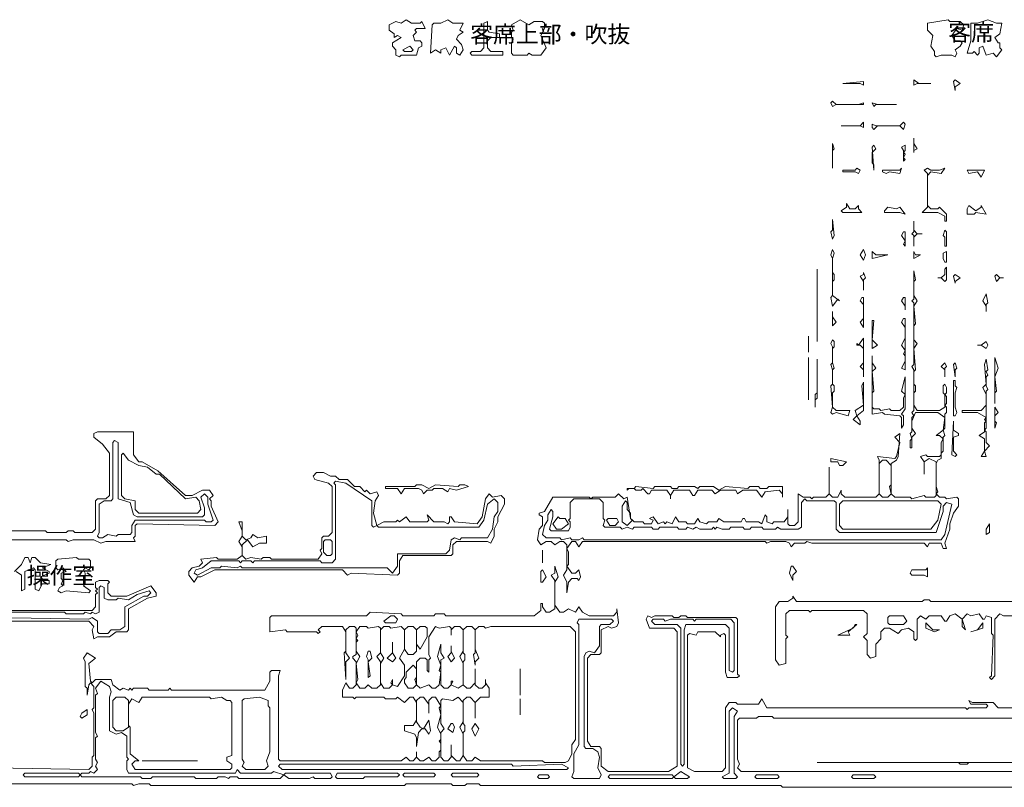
# Model space of a CAD drawing. Header units: millimetres. Extents: x -917 to 56469, y -4147 to 35647.
# Tile 2 of 5: x 19751 to 43235, y -351 to 17943. Entities that reach past the tile are written whole.
import ezdxf

# ---------------------------------------------------------------- set-up
doc = ezdxf.new("R2010")
doc.units = ezdxf.units.MM
doc.layers.add('EDITABLE_ROOM_LABELS', color=7, linetype='Continuous', lineweight=18, true_color=0x50555f)
doc.layers.add('RASTER_CONTOURS', color=7, linetype='Continuous', lineweight=18, true_color=0x50555f)
doc.styles.add('JAPANESE', font='msgothic.ttc')

msp = doc.modelspace()

# ---------------------------------------------------------------- linework, layer by layer
at = {"layer": 'RASTER_CONTOURS'}
for points in [[(29342, 17901), (29301, 17859), (29095, 17859), (28972, 17943), (28848, 17859), (28725, 17901), (28560, 17817), (28560, 17690), (28684, 17606), (28684, 17522), (28766, 17564), (28848, 17522), (28643, 17395), (28643, 17311), (28725, 17227), (28725, 17100), (28807, 17058), (28848, 17100), (29219, 17100), (29260, 17269), (29342, 17311), (29342, 17395), (29301, 17437), (29178, 17437), (29137, 17564), (29219, 17648), (29178, 17690), (29219, 17732), (29425, 17732)], [(30330, 17859), (30083, 17859), (29960, 17943), (29795, 17859), (29631, 17859), (29589, 17817), (29548, 17142), (29672, 17227), (29795, 17142), (29795, 17227), (29919, 17269), (30001, 17100), (30125, 17311), (30166, 17269), (30166, 17142), (30248, 17100), (30330, 17227), (30289, 17353), (30166, 17479), (30207, 17564), (30330, 17648), (30248, 17690)], [(30824, 17859), (30824, 17269), (30742, 17184), (30536, 17184), (30495, 17142), (30536, 17100), (31277, 17100), (31277, 17184), (30989, 17184), (30907, 17269), (30907, 17437), (30989, 17522), (31195, 17522), (31195, 17606), (30948, 17648), (30907, 17690), (30907, 17901)], [(31483, 17817), (31524, 17690), (31483, 17648), (31483, 17522), (31524, 17479), (31483, 17395), (31483, 17142), (31524, 17100), (31853, 17100), (31895, 17142), (31977, 17100), (32183, 17100), (32306, 17269), (32183, 17564), (32265, 17732), (32265, 17859), (32224, 17901), (32018, 17901), (31895, 17817), (31689, 17943)], [(41403, 17859), (41403, 17690), (41527, 17564), (41486, 17311), (41568, 17184), (41568, 17100), (41609, 17058), (41733, 17100), (41980, 17100), (42062, 17058), (42103, 17142), (42062, 17227), (42186, 17311), (42227, 17395), (42186, 17437), (42062, 17437), (41980, 17564), (42103, 17732), (42227, 17690), (42268, 17817), (42186, 17901), (41939, 17901), (41897, 17943)], [(42433, 17859), (42433, 17437), (42350, 17142), (42474, 17142), (42515, 17184), (42597, 17100), (42638, 17142), (42638, 17269), (42721, 17311), (42803, 17100), (42968, 17142), (43050, 17058), (43173, 17227), (43132, 17269), (43132, 17395), (43091, 17395), (43009, 17522), (43132, 17606), (43173, 17859), (43050, 17859), (42844, 17943), (42597, 17859)], [(28890, 17227), (29054, 17311), (29137, 17227), (29095, 17184), (28931, 17184)], [(39386, 16426), (39798, 16426), (39880, 16383), (39880, 16468)], [(41074, 16510), (41074, 16383), (41156, 16426), (41486, 16426), (41198, 16426)], [(42062, 16510), (42021, 16468), (42062, 16257), (42062, 16341), (42186, 16426)], [(39098, 15962), (39139, 15878), (39222, 15920), (39880, 15920), (39880, 15962), (39757, 15920), (39222, 15920), (39139, 16004)], [(40086, 15962), (40127, 15878), (40169, 15920), (40662, 15920), (40210, 15920)], [(39880, 15498), (39798, 15414), (39345, 15414), (39798, 15414), (39880, 15372)], [(40868, 15456), (40827, 15498), (40745, 15414), (40169, 15414), (40086, 15456), (40086, 15372), (40127, 15330), (40210, 15414), (40745, 15414), (40827, 15330)], [(41074, 15119), (41074, 14782), (41074, 14824), (41156, 14866), (41074, 14992)], [(39139, 14992), (39139, 14402), (39139, 14824), (39181, 14866)], [(40127, 14950), (40086, 14908), (40127, 14360), (40127, 14487), (40086, 14529), (40086, 14782), (40169, 14866)], [(40868, 14950), (40786, 14908), (40827, 14824), (40827, 14571), (40868, 14613), (40827, 14655), (40868, 14740), (40827, 14782), (40868, 14824)], [(39798, 14360), (39716, 14402), (39675, 14360), (39386, 14360), (39386, 14318), (39675, 14318), (39757, 14276)], [(40786, 14402), (40745, 14360), (40333, 14360), (40333, 14318), (40415, 14276), (40498, 14318), (40745, 14276)], [(41403, 14402), (41321, 14360), (41403, 14276), (41403, 13475), (41280, 13348), (41650, 13348), (41815, 13264), (41815, 13138), (41856, 13138), (41856, 13306), (41692, 13475), (41650, 13433), (41486, 13433), (41403, 13517), (41403, 14234), (41486, 14318), (41733, 14276), (41815, 14402), (41692, 14360), (41486, 14360)], [(42350, 14360), (42391, 14276), (42597, 14318), (42680, 14192), (42762, 14360)], [(39345, 13391), (39386, 13348), (39839, 13348), (39757, 13433), (39757, 13517), (39675, 13433), (39551, 13433), (39469, 13559), (39469, 13475)], [(40374, 13391), (40374, 13348), (40745, 13348), (40868, 13306), (40745, 13475), (40662, 13433), (40457, 13475)], [(42350, 13433), (42350, 13306), (42515, 13306), (42556, 13348), (42803, 13306), (42680, 13517), (42680, 13475), (42556, 13391), (42391, 13517)], [(39139, 13180), (39139, 12927), (39098, 12885), (39139, 12716), (39181, 12801)], [(41074, 13138), (41074, 12885), (41033, 12843), (41074, 12801), (41074, 12548), (41074, 12758), (41156, 12843), (41280, 12843), (41156, 12843), (41074, 12927)], [(41815, 12927), (41774, 12801), (41815, 12758), (41815, 12548), (41856, 12548), (41856, 12885)], [(40827, 12885), (40786, 12801), (40868, 12674), (40827, 12590), (40868, 12548), (40868, 12885)], [(39139, 12463), (39098, 12337), (39139, 12253), (39139, 11367), (39098, 11325), (39139, 11114), (39263, 11283), (39304, 11241), (39139, 11367), (39139, 11705), (39181, 11747), (39181, 11873), (39139, 11915), (39139, 12253), (39181, 12379)], [(39880, 12463), (39798, 12337), (39880, 12210), (39922, 12337)], [(40086, 12421), (40086, 12253), (40457, 12337), (40169, 12337)], [(41074, 12421), (41074, 12253), (41239, 12337), (41115, 12337)], [(41774, 12379), (41774, 12253), (41815, 12168), (41856, 12168), (41856, 12421)], [(38769, 12000), (38769, 10271)], [(41856, 12042), (41815, 12000), (41815, 11873), (41733, 11789), (41650, 11789), (41733, 11789), (41815, 11705), (41856, 11747)], [(41074, 11957), (41074, 11283), (41033, 11241), (41074, 11199), (41074, 9723), (41033, 9681), (41074, 9597), (41074, 8627), (41033, 8585), (41074, 8501), (41033, 8459), (41033, 8122), (40992, 8079), (41033, 7953), (40992, 7911), (40992, 7742), (41033, 7742), (41033, 7995), (41115, 8079), (41033, 8206), (41033, 8374), (41115, 8585), (41650, 8585), (41815, 8459), (41774, 8164), (41609, 8037), (41692, 8037), (41774, 7953), (41733, 7869), (41733, 7574), (41692, 7531), (41403, 7531), (41362, 7574), (41239, 7531), (41321, 7405), (41321, 7110), (41321, 7405), (41445, 7489), (41609, 7405), (41609, 6604), (41568, 6562), (41362, 6562), (41321, 6604), (41033, 6520), (40992, 6562), (40621, 6562), (40539, 6646), (40539, 7363), (40662, 7447), (40704, 7531), (40745, 8079), (40621, 7995), (40745, 7869), (40662, 7531), (40621, 7489), (40210, 7531), (40251, 7447), (40251, 6646), (40169, 6562), (39428, 6562), (39345, 6646), (39345, 6731), (39263, 6562), (39139, 6562), (39057, 6646), (39057, 7279), (39057, 6646), (38975, 6562), (38687, 6562), (38645, 6520), (38604, 6562), (38440, 6562), (38316, 6646), (38316, 5972), (38234, 5888), (38110, 5888), (38069, 5930), (38069, 6267), (38069, 6098), (37987, 5972), (37740, 5972), (37699, 5930), (37575, 5972), (37575, 6098), (37534, 6140), (37452, 5930), (37369, 5972), (37081, 5972), (37040, 6056), (36999, 6056), (36958, 5972), (36546, 5972), (36423, 6056), (36381, 5972), (36176, 5972), (36134, 5930), (35970, 5972), (35929, 6056), (35846, 5930), (35682, 5930), (35640, 5972), (35476, 5972), (35393, 6098), (35311, 5930), (35188, 5972), (35147, 5930), (35105, 5972), (34982, 5930), (34858, 6098), (34776, 6056), (34858, 6014), (34817, 5930), (34653, 5930), (34611, 5972), (34406, 5972), (34323, 6056), (34241, 6562), (34159, 6520), (34035, 6646), (33953, 6562), (33418, 6562), (33376, 6520), (33335, 6562), (32471, 6562), (32265, 6225), (32142, 6183), (32142, 6140), (32224, 6098), (32224, 5888), (32142, 5803), (32100, 5550), (32183, 5424), (32306, 5508), (32430, 5508), (32512, 5424), (32636, 5508), (32718, 5508), (32800, 5424), (32800, 4834), (32718, 4707), (32800, 4539), (32800, 4286), (32841, 4539), (32924, 4623), (33047, 4623), (33088, 4581), (33129, 4665), (33088, 4834), (33006, 4749), (32924, 4749), (32800, 4918), (32841, 4960), (32841, 5255), (32800, 5340), (32924, 5508), (33006, 5508), (33088, 5382), (33171, 5508), (37534, 5508), (37575, 5466), (37658, 5508), (38028, 5508), (38110, 5466), (38151, 5382), (38234, 5466), (38481, 5466), (38522, 5508), (38645, 5466), (41321, 5466), (41403, 5382), (41445, 5466), (41733, 5466), (41774, 5340), (41856, 5340), (41815, 5466), (41939, 5803), (41939, 5930), (42021, 6183), (42144, 6351), (42144, 6520), (42103, 6562), (41856, 6520), (41815, 6562), (41692, 6562), (41609, 6646), (41650, 6688), (41609, 6815), (41609, 7363), (41650, 7447), (41733, 7489), (41733, 7616), (41774, 7658), (41774, 7995), (41815, 8037), (41774, 8164), (41815, 8206), (41815, 8543), (41856, 8585), (41856, 8712), (41815, 8754), (41856, 8796), (41856, 8965), (41815, 9007), (41856, 9049), (41856, 9175), (41815, 9260), (41774, 9218), (41774, 9049), (41815, 9007), (41815, 8712), (41692, 8627), (41156, 8627), (41074, 8754), (41074, 9049), (41115, 9091), (41115, 9218), (41074, 9260), (41074, 9555), (41115, 9597), (41074, 10103), (41156, 10229), (41074, 10314), (41074, 10651), (41115, 10693), (41074, 11114), (41156, 11241), (41074, 11367), (41074, 11705), (41115, 11747)], [(39880, 11915), (39880, 11873), (39798, 11831), (39880, 11705), (39880, 11494), (39880, 11747), (39922, 11789)], [(42062, 11873), (42021, 11831), (42062, 11662), (42062, 11705), (42186, 11789)], [(43009, 11831), (43050, 11705), (43132, 11789), (43215, 11789), (43132, 11789), (43050, 11873)], [(39839, 11325), (39798, 11241), (39880, 11157), (39880, 10819), (39798, 10735), (39880, 10609), (39880, 11325)], [(40827, 11325), (40786, 11241), (40868, 11114), (40868, 11030), (40868, 11325)], [(42803, 11409), (42721, 11241), (42803, 11114), (42803, 10988), (42803, 11157), (42844, 11199)], [(39139, 10988), (39139, 10651), (39222, 10735), (39139, 10861)], [(40827, 10819), (40786, 10735), (40868, 10609), (40868, 10356), (40786, 10187), (40868, 10061), (40827, 9976), (40868, 9934), (40868, 9808), (40786, 9639), (40868, 9597), (40868, 10819)], [(40127, 10777), (40086, 10777), (40086, 10103), (40210, 10187), (40086, 10314)], [(38563, 10398), (38563, 10018)], [(39880, 10356), (39757, 10187), (39716, 10229), (39716, 10187), (39798, 10187), (39880, 10103), (39880, 9766), (39798, 9681), (39880, 9597), (39880, 9428)], [(39139, 10314), (39098, 10229), (39139, 10145), (39139, 9766), (39098, 9723), (39139, 9597), (39139, 9260), (39098, 9218), (39139, 8712), (39098, 8585), (39139, 8543), (39222, 8585), (39510, 8501), (39551, 8627), (39222, 8627), (39139, 8712), (39139, 9049), (39181, 9091), (39181, 9218), (39139, 9260), (39139, 9597), (39181, 9639), (39139, 9766), (39139, 10103), (39181, 10145), (39181, 10271)], [(42844, 10187), (42803, 10271), (42680, 10187), (42597, 10187), (42680, 10187), (42803, 10103)], [(38563, 9892), (38563, 8880)], [(40086, 9934), (40086, 8543), (40333, 8585), (40374, 8543), (40745, 8501), (40786, 8459), (40786, 8206), (40827, 8290), (40827, 8501), (40786, 8543), (40868, 8670), (40868, 9428), (40786, 9091), (40868, 9007), (40827, 8922), (40827, 8712), (40745, 8627), (40539, 8627), (40498, 8670), (40292, 8627), (40251, 8670), (40127, 8670), (40086, 8712), (40086, 9049), (40127, 9091), (40086, 9555), (40169, 9639), (40086, 9766)], [(43009, 9892), (43009, 8796), (43009, 9049), (43050, 9091), (43009, 9428), (43091, 9639)], [(38769, 9850), (38769, 9049), (38728, 9007), (38728, 8712), (38728, 8880), (38769, 8922)], [(41815, 9766), (41733, 9681), (41815, 9597), (41815, 9428), (41815, 9639), (41856, 9681)], [(42062, 9766), (42021, 9723), (42062, 9428), (42062, 9597), (42103, 9639)], [(42803, 9850), (42762, 9723), (42803, 9260), (42721, 9175), (42803, 9007), (42803, 8754), (42680, 8627), (42227, 8627), (42227, 8585), (42597, 8585), (42803, 8459), (42762, 8417), (42803, 8374), (42762, 8332), (42762, 8122), (42638, 8037), (42762, 7953), (42762, 7658), (42680, 7531), (42803, 7531), (42762, 7658), (42885, 7784), (42803, 7869), (42803, 8122), (42762, 8164), (42803, 8206), (42803, 9091), (42844, 9133), (42803, 9218), (42803, 9428), (42844, 9470), (42803, 9555), (42844, 9597)], [(39880, 9302), (39839, 9218), (39880, 8754), (39675, 8627), (39716, 8501), (39633, 8417), (39798, 8290), (39798, 8374), (39716, 8501), (39880, 8627)], [(42021, 9344), (42021, 8501), (42062, 8501), (42103, 8585), (42062, 8712), (42062, 9049), (42103, 9175), (42062, 9218), (42062, 9344)], [(43009, 8712), (43009, 8206), (43050, 8332), (43009, 8374), (43009, 8501), (43091, 8585)], [(42021, 8374), (41980, 7574), (42062, 7531), (42103, 7574), (42021, 7658), (42021, 7995), (42144, 8037), (42144, 8079), (42021, 8164)], [(21974, 7869), (22015, 7911), (22098, 7869), (22098, 6520), (22386, 6435), (22468, 6140), (22550, 6098), (24115, 6098), (24156, 6140), (24156, 6309), (24073, 6562), (24156, 6646), (24238, 6562), (24238, 6393), (24362, 6014), (24320, 5972), (24197, 5972), (24156, 6014), (22509, 6014), (22427, 5888), (22427, 5719), (22386, 5677), (22098, 5677), (22056, 5635), (21851, 5677), (21727, 5592), (21645, 5592), (21604, 5635), (21645, 5719), (21645, 6393), (21768, 6478), (21933, 6478), (21974, 6520)], [(22180, 7574), (22221, 7616), (22345, 7447), (22592, 7321), (22797, 7279), (23003, 7110), (23085, 7110), (23703, 6520), (23950, 6562), (24032, 6478), (24073, 6267), (23991, 6183), (22592, 6183), (22509, 6267), (22509, 6478), (22262, 6520), (22180, 6604)], [(39098, 7489), (39098, 7405), (39263, 7405), (39304, 7321), (39386, 7321), (39469, 7405)], [(40333, 7447), (40415, 7447), (40539, 7321), (40539, 6857), (40498, 6815), (40539, 6646), (40457, 6562), (40333, 6562), (40251, 6646), (40251, 7363)], [(23785, 4707), (23909, 4539), (23991, 4665), (24073, 4665), (24403, 4834), (27449, 4834), (27572, 4707), (27655, 4749), (28766, 4707), (28807, 4749), (28807, 5044), (28890, 5171), (30042, 5171), (30083, 5213), (30083, 5424), (30166, 5508), (30907, 5508), (30989, 5466), (31071, 5635), (31071, 5803), (31154, 5972), (31154, 6098), (31318, 6393), (31318, 6520), (31236, 6604), (31030, 6562), (30948, 6646), (30865, 6520), (30783, 6098), (30660, 5930), (30125, 5972), (30042, 6098), (30001, 6098), (30001, 5972), (29960, 5930), (29878, 5972), (29631, 5972), (29466, 6140), (29507, 6014), (29466, 5972), (29054, 5972), (28972, 6098), (28807, 5972), (28766, 6014), (28725, 5972), (28437, 5972), (28272, 5888), (28190, 6183), (28231, 6478), (28313, 6604), (28272, 6688), (28107, 6646), (28025, 6731), (27984, 6688), (27860, 6815), (27737, 6815), (27572, 6983), (27367, 6983), (27284, 7068), (27161, 7068), (26996, 7152), (26831, 7152), (26749, 7068), (26790, 6983), (27120, 6899), (27202, 6815), (27202, 5719), (27120, 5635), (26996, 5635), (26955, 5592), (26955, 5340), (26914, 5297), (26955, 5213), (26873, 5087), (25761, 5087), (25720, 5129), (25555, 5129), (25514, 5087), (25267, 5129), (25144, 5087), (25061, 5171), (25061, 5424), (25185, 5550), (25308, 5382), (25473, 5466), (25638, 5466), (25638, 5635), (25432, 5592), (25308, 5677), (25267, 5592), (25144, 5550), (25061, 5635), (25061, 5972), (24979, 5972), (25061, 5761), (25061, 5635), (24979, 5508), (25061, 5382), (25061, 5171), (24938, 5087), (24485, 5087), (24444, 5129), (24073, 5087), (24115, 5002), (24032, 4918), (23868, 4876), (23785, 4792)], [(23909, 4749), (23950, 4834), (24115, 4876), (24320, 5044), (24979, 5044), (25020, 5002), (25061, 5044), (25267, 5044), (25308, 5002), (25349, 5044), (26914, 5044), (26955, 5002), (27202, 5002), (27284, 5087), (27284, 6857), (27243, 6899), (27284, 6941), (27531, 6899), (28149, 6478), (28149, 5888), (28190, 5845), (28272, 5888), (28313, 5845), (30701, 5845), (30824, 6014), (30907, 6393), (31071, 6520), (31154, 6435), (31154, 6225), (31071, 6098), (31030, 5803), (30907, 5592), (30289, 5592), (30248, 5550), (30125, 5592), (30042, 5550), (30001, 5297), (29919, 5213), (28766, 5213), (28766, 4918), (28643, 4749), (28519, 4876), (25061, 4876), (25020, 4918), (24938, 4876), (24567, 4918), (24526, 4876), (24320, 4876), (23991, 4707)], [(28478, 6773), (28766, 6773), (28848, 6646), (28931, 6773), (29260, 6773), (29342, 6731), (29384, 6646), (29466, 6731), (29589, 6731), (29631, 6773), (29836, 6773), (29960, 6688), (30001, 6773), (30166, 6731), (30454, 6815), (30371, 6857), (30248, 6857), (30207, 6815), (29672, 6857), (29507, 6773), (29342, 6857), (29219, 6857), (29178, 6815), (28478, 6815)], [(34241, 6773), (34241, 6731), (34282, 6773), (34406, 6773), (34447, 6731), (34570, 6731), (34611, 6773), (34735, 6646), (34776, 6646), (34817, 6731), (35188, 6731), (35270, 6604), (35270, 6520), (35270, 6604), (35352, 6731), (35723, 6731), (35805, 6604), (35846, 6604), (35929, 6731), (36258, 6731), (36340, 6646), (36464, 6731), (36834, 6731), (36875, 6646), (36999, 6731), (37328, 6731), (37452, 6562), (37534, 6688), (37863, 6731), (37946, 6646), (37946, 6562), (37946, 6815), (37616, 6815), (37575, 6773), (37411, 6773), (37369, 6815), (37164, 6815), (37122, 6773), (36587, 6815), (36423, 6731), (36299, 6815), (35970, 6815), (35929, 6773), (35846, 6815), (35476, 6815), (35435, 6773), (35311, 6773), (35270, 6815), (34900, 6815), (34858, 6773), (34447, 6815), (34406, 6773)], [(32224, 5677), (32265, 5888), (32347, 6014), (32347, 6140), (32430, 6267), (32471, 6225), (32471, 6098), (32389, 5803), (32430, 5761), (32841, 5761), (32882, 5845), (32882, 5972), (32841, 6014), (32882, 6056), (32882, 6435), (32965, 6520), (33582, 6520), (33665, 6435), (33665, 6056), (33706, 6014), (33665, 5888), (33706, 5845), (34076, 5845), (34117, 5803), (34241, 5845), (34364, 5803), (34406, 5845), (34817, 5845), (34858, 5803), (34982, 5803), (35023, 5845), (35435, 5845), (35476, 5803), (35640, 5803), (35682, 5845), (35805, 5803), (35887, 5845), (35970, 5803), (36258, 5803), (36299, 5845), (36340, 5803), (36381, 5845), (36505, 5803), (36670, 5803), (36711, 5845), (36999, 5845), (37040, 5803), (37164, 5803), (37205, 5845), (37452, 5845), (37493, 5803), (37781, 5803), (37822, 5845), (37904, 5803), (38316, 5803), (38398, 5845), (38398, 6435), (38481, 6520), (38522, 6478), (39181, 6478), (39222, 6435), (39222, 5803), (39304, 5719), (41609, 5719), (41774, 6225), (41774, 6351), (41856, 6435), (41980, 6393), (41815, 5677), (41733, 5550), (33212, 5550), (33171, 5592), (33088, 5550), (32924, 5550), (32882, 5592), (32677, 5550), (32636, 5592), (32306, 5592)], [(34200, 6478), (34241, 6435), (34241, 6267), (34323, 6183), (34323, 6056), (34364, 6014), (34241, 5888), (34117, 5972), (34117, 6351)], [(39304, 5888), (39304, 6393), (39386, 6478), (41650, 6478), (41733, 6393), (41650, 6014), (41486, 5803), (39386, 5803)], [(32594, 6098), (32636, 6056), (32759, 6056), (32841, 5930), (32677, 5803), (32553, 5803), (32471, 5930)], [(33747, 6014), (33788, 6056), (33994, 6056), (34035, 5972), (33953, 5888), (33829, 5888)], [(42885, 5930), (42803, 5803), (42803, 5677), (42885, 5719)], [(27037, 5550), (27161, 5550), (27202, 5508), (27202, 5213), (27161, 5171), (27078, 5171), (26996, 5255), (26996, 5508)], [(32224, 5297), (32224, 5002)], [(20657, 5087), (20616, 5044), (20616, 4876), (20657, 4834), (20780, 4876), (20863, 4792), (20739, 4749), (20739, 4623), (20780, 4581), (20739, 4496), (20780, 4454), (20698, 4412), (20657, 4328), (20739, 4286), (20863, 4328), (21398, 4286), (21439, 4328), (21274, 4454), (21315, 4496), (21315, 4749), (21274, 4834), (21315, 4876), (21398, 4834), (21439, 4876), (21439, 5044), (21398, 5087), (21151, 5087), (21110, 5129)], [(32224, 4834), (32183, 4792), (32183, 4539), (32224, 4539), (32306, 4665)], [(38151, 4918), (38110, 4749), (38193, 4581), (38193, 4707), (38275, 4792), (38193, 4918)], [(41403, 4876), (41362, 4834), (41033, 4834), (40992, 4749), (41033, 4707), (41321, 4707), (41403, 4665)], [(28437, 3611), (28601, 3738), (28684, 3738), (28766, 3653), (28725, 3569), (28478, 3569)], [(33088, 3653), (33870, 3653), (33912, 3611), (33829, 3527), (33623, 3527), (33582, 3485), (33582, 3021), (33459, 2853), (33335, 2895), (33253, 2853), (33212, 2768), (33212, 618), (33253, 576), (33418, 576), (33541, 492), (33582, 366), (33541, 113), (33623, -56), (33582, -140), (32965, -140), (32924, -98), (32965, 28), (32965, 450), (33088, 661), (33088, 3527), (33047, 3569)], [(36711, 3653), (36793, 3569), (36793, 2431), (36752, 2389), (36670, 2431), (36670, 3443), (36587, 3527), (35640, 3527), (35599, 3401), (35599, 197), (35558, 155), (35517, 197), (35517, 3443), (35435, 3527), (34900, 3527), (34817, 3611), (34858, 3653), (35105, 3653), (35147, 3611), (35270, 3653), (35805, 3653), (35846, 3611), (35887, 3653)], [(39716, 3527), (39675, 3527), (39633, 3443), (39263, 3274), (39551, 3274), (39510, 3358)], [(40457, 3696), (40498, 3738), (40827, 3738), (40909, 3611), (40827, 3527), (40498, 3527), (40457, 3569)], [(41362, 3569), (41362, 3443), (41568, 3358), (41692, 3401), (41527, 3401)], [(42721, 3569), (42597, 3401), (42433, 3358), (42721, 3443)], [(27860, 3485), (28025, 3485), (28066, 3443), (28313, 3485), (28354, 3443), (28354, 2853), (28272, 2768), (28354, 2642), (28354, 2094), (28272, 2009), (28149, 2009), (28066, 2094), (27984, 2009), (27860, 2009), (27778, 2136), (27819, 2220), (27778, 2600), (27860, 2768), (27778, 2895), (27778, 3105), (27819, 3148), (27778, 3190), (27819, 3274), (27778, 3358)], [(28848, 3485), (28931, 3401), (28931, 2937), (28807, 2726), (28931, 2557), (28931, 2305), (28766, 2052), (28643, 2094), (28643, 2220), (28601, 2136), (28643, 2094), (28560, 2009), (28437, 2009), (28354, 2136), (28354, 2600), (28437, 2726), (28354, 2853), (28354, 3401), (28437, 3485), (28560, 3485), (28601, 3443)], [(29013, 3485), (29137, 3485), (29219, 3401), (29219, 2895), (29137, 2810), (29013, 2810), (28931, 2937), (28931, 3401)], [(29672, 3485), (29754, 3443), (30001, 3485), (30042, 3443), (30042, 3274), (30042, 3401), (30125, 3485), (30248, 3485), (30330, 3401), (30330, 2895), (30248, 2768), (30330, 2600), (30330, 2094), (30207, 2009), (30042, 2094), (30083, 2178), (30042, 2178), (30042, 2094), (29960, 2009), (29878, 2009), (29795, 2094), (29795, 2684), (29878, 2726), (29795, 2853), (29795, 3063), (29713, 2768), (29795, 2557), (29754, 2431), (29795, 2389), (29754, 2094), (29672, 2009), (29589, 2009), (29507, 2094), (29301, 2009), (29219, 2094), (29219, 2642), (29301, 2726), (29425, 2726), (29466, 2684), (29466, 2431), (29507, 2389), (29507, 2684), (29548, 2726), (29507, 2810), (29507, 3232)], [(29425, 3485), (29466, 3443), (29466, 3232), (29301, 2937), (29219, 3063), (29219, 3401), (29301, 3485)], [(30413, 3485), (30536, 3485), (30618, 3401), (30618, 2853), (30577, 2810), (30618, 2557), (30618, 2642), (30701, 2726), (30618, 2937), (30618, 3401), (30701, 3485), (30824, 3485), (30865, 3443), (30989, 3485), (32882, 3485), (33006, 3358), (33006, 787), (32924, 661), (32924, 450), (32841, 281), (32759, 239), (32265, 239), (32224, 281), (30742, 281), (30618, 366), (30536, 281), (30413, 281), (30330, 408), (30330, 956), (30371, 998), (30371, 1124), (30330, 1166), (30330, 1714), (30413, 1799), (30495, 1799), (30618, 1672), (30618, 1293), (30618, 1672), (30742, 1799), (30948, 1799), (30948, 2009), (30865, 2136), (30865, 2220), (30865, 2094), (30783, 2009), (30701, 2009), (30618, 2094), (30618, 2473), (30618, 2136), (30495, 2009), (30413, 2009), (30330, 2094), (30330, 2642), (30371, 2684), (30371, 2810), (30330, 2853), (30330, 3401)], [(28643, 3105), (28643, 2853), (28519, 2726), (28643, 2642), (28725, 2726), (28643, 2853)], [(28107, 2895), (28066, 2895), (28025, 2768), (28066, 2684), (28066, 2262), (28107, 2305), (28066, 2642), (28149, 2726)], [(30042, 3021), (30042, 2853), (29960, 2768), (30042, 2642), (30125, 2726), (30042, 2895)], [(29137, 2557), (29219, 2473), (29219, 2262), (29178, 2220), (29219, 2094), (29137, 2009), (29013, 2009), (28931, 2136), (28931, 2220), (28972, 2262), (28972, 2389)], [(31689, 2473), (31689, 1841)], [(21562, 2009), (21686, 2178), (21892, 2052), (21933, 1925), (21892, 1799), (21892, 998), (22056, 914), (22180, 956), (22303, 871), (22303, 366), (22345, 323), (22303, 281), (22303, 70), (22345, -14), (24897, -14), (24938, 70), (25020, -14), (25761, -14), (25802, 28), (26049, -56), (25967, -140), (24979, -140), (24938, -98), (24773, -98), (24732, -140), (24650, -98), (24485, -98), (24444, -140), (23950, -140), (23909, -98), (22921, -98), (22880, -140), (22674, -140), (22633, -98), (21233, -98), (21192, -56), (21233, -14), (21398, -14), (21439, 28), (21521, -14), (21604, 70), (21562, 155), (21604, 239), (21562, 323), (21562, 829), (21604, 871), (21562, 956), (21562, 1841), (21604, 1883)], [(22056, 1799), (22262, 1799), (22345, 1714), (22345, 1082), (22221, 998), (22056, 998), (21974, 1082), (21974, 1714)], [(22427, 1757), (22592, 1672), (22674, 1799), (24279, 1799), (24320, 1757), (24567, 1799), (24691, 1714), (24773, 1714), (24814, 1672), (24814, 408), (24691, 366), (24691, 281), (24814, 197), (24814, 113), (24773, 70), (22509, 70), (22427, 197), (22509, 281), (22592, 281), (22386, 450), (22386, 1082), (22345, 1124), (22345, 1630)], [(25103, 1757), (25473, 1799), (25679, 1714), (25679, 1588), (25720, 1546), (25720, 492), (25638, 281), (25679, 155), (25596, 70), (25144, 70), (25061, 155), (25103, 239), (25061, 323), (25061, 1714)], [(30207, 1799), (30330, 1672), (30330, 1209), (30248, 1082), (30330, 914), (30330, 408), (30248, 281), (30166, 281), (30042, 408), (30042, 661), (30042, 366), (29960, 281), (29878, 281), (29795, 366), (29795, 956), (29878, 1040), (29795, 1166), (29795, 1714), (29836, 1757), (30083, 1714)], [(31689, 1757), (31689, 1377)], [(21357, 1504), (21233, 1419), (21192, 1335), (21233, 1293), (21357, 1377)], [(36752, 1546), (36875, 1461), (36793, 1335), (36793, -14), (36875, -98), (36834, -140), (36546, -140), (36505, -98), (36670, -14), (36670, 1461)], [(36875, 1251), (36917, 1293), (37328, 1293), (37369, 1335), (37699, 1335), (37740, 1293), (44038, 1293), (44120, 1209), (44120, 323), (44038, 239), (38769, 239), (42144, 239), (42186, 197), (42350, 197), (42391, 239), (43914, 239), (44120, 113), (44038, 28), (36958, 28), (36875, 113), (36917, 197), (36875, 323)], [(30042, 1166), (29960, 1040), (30083, 956), (30125, 1082), (30083, 1166)], [(30618, 1166), (30536, 1040), (30618, 871), (30701, 1040)], [(22674, 281), (23991, 281)], [(25926, 155), (25967, 197), (31483, 197), (31524, 155), (32677, 197), (32841, 113), (32800, 70), (26008, 70)], [(35352, -98), (35517, 28), (35723, -98), (35682, -140), (35393, -140)], [(19834, -56), (19875, -14), (21151, -14), (21192, -56), (21151, -98), (19875, -98)], [(26049, -56), (26090, -14), (27161, -14), (27202, -98), (27161, -140), (26790, -140), (26749, -98), (26667, -140), (26173, -140)], [(27284, -98), (27325, -14), (28766, -14), (28807, -56), (28766, -98), (27984, -98), (27943, -140), (27325, -140)], [(28890, -56), (28931, -14), (29631, -14), (29672, -56), (29631, -98), (28931, -98)], [(30042, -56), (30083, -14), (30660, -14), (30701, -56), (30660, -98), (30083, -98)], [(32100, -98), (32142, -56), (32347, -56), (32389, -98), (32347, -140), (32142, -140)], [(33788, -98), (33829, -56), (35311, -56), (35352, -98), (35311, -140), (33829, -140)], [(37287, -98), (37328, -56), (37822, -56), (37863, -98), (37822, -140), (37328, -140)], [(39592, -98), (39633, -56), (40127, -56), (40169, -98), (40127, -140), (39633, -140)]]:
    msp.add_lwpolyline(points, close=True, dxfattribs=at)
for points in [[(18599, 5550), (20863, 5550), (20904, 5508), (21027, 5550), (21521, 5550), (21686, 5466), (21809, 5508), (22509, 5508), (22468, 5592), (22509, 5635), (22509, 5888), (22550, 5930), (24403, 5888), (24485, 5972), (24320, 6351), (24320, 6478), (24279, 6520), (24362, 6604), (24279, 6731), (24115, 6731), (23868, 6604), (23703, 6604), (23044, 7194), (22674, 7405), (22592, 7405), (22468, 7574), (22468, 8122), (21604, 8122), (21521, 8079), (21521, 7995), (21727, 7827), (21892, 7616), (21892, 6604), (21809, 6520), (21604, 6520), (21562, 6478), (21562, 5803), (21480, 5719), (21068, 5719), (21027, 5761), (20904, 5761), (20863, 5719), (20410, 5719), (20369, 5761), (18887, 5761)], [(19669, 4792), (19792, 4707), (19792, 4328), (19875, 4370), (19875, 4792), (20081, 4876), (20122, 4834), (20122, 4370), (20204, 4328), (20286, 4496), (20451, 4496), (20451, 4581), (20327, 4581), (20245, 4665), (20451, 4749), (20451, 4792), (20286, 4876), (20492, 4960), (20245, 5002), (20122, 5129), (20039, 5129), (19998, 5002), (19957, 5129), (19875, 5129), (19792, 4960), (19628, 4792)], [(43462, 1546), (43091, 1546), (42968, 1672), (42474, 1672), (42391, 1714), (42433, 1630), (42803, 1630), (42844, 1588), (42803, 1546), (42391, 1546), (42350, 1504), (42309, 1546), (37575, 1546), (37452, 1757), (37369, 1630), (36875, 1630), (36834, 1672), (36670, 1672), (36587, 1546), (36587, 113), (36505, 28), (35846, 28), (35682, 113), (35682, 3274), (35723, 3316), (35887, 3274), (35929, 3358), (36340, 3358), (36464, 3232), (36464, 3274), (36546, 3316), (36587, 3274), (36587, 2389), (36628, 2262), (36875, 2262), (36917, 2305), (36875, 2347), (36875, 3653), (36834, 3696), (35682, 3696), (35640, 3738), (35517, 3738), (35476, 3696), (35352, 3696), (35311, 3738), (34900, 3738), (34817, 3696), (34735, 3738), (34694, 3653), (34776, 3443), (35352, 3443), (35435, 3358), (35435, 155), (35229, 28), (33788, 28), (33623, 155), (33623, 576), (33582, 618), (33376, 618), (33294, 745), (33294, 2726), (33376, 2810), (33582, 2810), (33623, 2853), (33623, 3401), (33788, 3485), (33870, 3443), (33994, 3485), (34035, 3569), (33994, 3906), (33994, 3822), (33912, 3738), (33335, 3738), (33171, 3822), (33088, 3948), (33006, 3822), (32841, 3906), (32718, 3822), (32636, 3822), (32512, 3991), (32512, 4539), (32594, 4665), (32512, 4918), (32512, 4749), (32430, 4707), (32512, 4581), (32512, 3906), (32389, 3822), (32306, 3822), (32224, 3948), (32224, 4033), (32183, 4033), (32183, 3864), (32018, 3738), (29919, 3738), (29878, 3780), (29672, 3780), (29631, 3738), (28890, 3738), (28848, 3780), (28107, 3822), (28025, 3738), (25761, 3738), (25720, 3696), (25720, 3358), (26090, 3401), (26132, 3358), (26831, 3358), (26873, 3316), (26914, 3358), (26873, 3401), (26955, 3485), (27449, 3485), (27531, 3358), (27531, 2895), (27490, 2853), (27531, 2220), (27531, 2642), (27614, 2726), (27531, 2853), (27531, 3401), (27614, 3485), (27737, 3485), (27778, 3443), (27778, 2810), (27696, 2768), (27696, 2726), (27778, 2642), (27778, 2094), (27696, 2009), (27614, 2009), (27531, 2136), (27449, 1967), (27449, 1799), (27696, 1799), (27737, 1757), (27778, 1799), (28437, 1799), (28478, 1757), (28725, 1757), (28766, 1799), (28931, 1672), (29054, 1799), (29137, 1799), (29219, 1672), (29219, 1251), (29137, 1124), (28931, 1124), (28931, 998), (29178, 914), (29219, 829), (29219, 618), (29260, 956), (29342, 1040), (29425, 1040), (29507, 914), (29548, 998), (29507, 1251), (29384, 1040), (29301, 1082), (29219, 1209), (29219, 1714), (29301, 1799), (29384, 1799), (29507, 1630), (29507, 1419), (29507, 1714), (29589, 1799), (29672, 1799), (29795, 1588), (29754, 1546), (29795, 1377), (29713, 1082), (29795, 914), (29795, 787), (29754, 745), (29795, 703), (29795, 534), (29754, 492), (29754, 366), (29672, 281), (29589, 281), (29507, 366), (29384, 281), (29301, 281), (29219, 366), (29219, 492), (29219, 366), (29137, 281), (29054, 281), (28972, 366), (28848, 281), (25967, 281), (25926, 323), (25926, 2305), (25967, 2431), (25761, 2431), (25720, 2389), (25720, 2178), (25596, 1967), (23374, 1967), (23332, 2009), (23291, 1967), (22838, 1967), (22797, 2009), (22468, 2009), (22427, 1967), (22386, 2009), (22345, 1967), (22221, 2009), (22139, 1967), (21974, 2094), (21933, 2220), (21562, 2220), (21480, 2136), (21439, 2178), (21398, 2600), (21562, 2726), (21357, 2853), (21274, 2726), (21315, 2642), (21315, 2052), (21357, 2009), (21357, 1841), (21398, 2094), (21439, 2136), (21521, 2052), (21521, 1546), (21480, 1504), (21521, 1419), (21521, 408), (21480, 366), (21480, 155), (21398, 70), (19134, 113)], [(19134, 3611), (21398, 3611), (21521, 3485), (21480, 3401), (21521, 3190), (21604, 3232), (21892, 3232), (22056, 3358), (22303, 3358), (22345, 3401), (22345, 3906), (22797, 4159), (23003, 4201), (23003, 4286), (22880, 4454), (22303, 4201), (21933, 4201), (21851, 4286), (21851, 4496), (21892, 4539), (21851, 4581), (21645, 4581), (21562, 4539), (21562, 4412), (21604, 4370), (21562, 4328), (21604, 4286), (21562, 4244), (21562, 3948), (21480, 3864), (18722, 3864)], [(18928, 3822), (20821, 3822), (20863, 3780), (21274, 3780), (21315, 3822), (21439, 3780), (21480, 3822), (21562, 3780), (21645, 3822), (21645, 4412), (21686, 4454), (21768, 4412), (21768, 4159), (21851, 4117), (22056, 4117), (22098, 4159), (22345, 4117), (22550, 4244), (22838, 4328), (22880, 4286), (22797, 4201), (22715, 4201), (22262, 3948), (22262, 3485), (22139, 3401), (21933, 3401), (21851, 3316), (21645, 3316), (21604, 3358), (21604, 3611), (21480, 3696), (21398, 3653), (19093, 3696)], [(45808, 4075), (41486, 4075), (41445, 4117), (41321, 4117), (41280, 4075), (38275, 4075), (38193, 4201), (38193, 4159), (38069, 4075), (37863, 4075), (37781, 3948), (37781, 2684), (37863, 2557), (38028, 2600), (38028, 3190), (38069, 3232), (38028, 3274), (38028, 3780), (38110, 3864), (38563, 3864), (38604, 3822), (38645, 3864), (39880, 3864), (39963, 3780), (39963, 3316), (39880, 3232), (39963, 3148), (39963, 2810), (40045, 2726), (40169, 2768), (40169, 3063), (40292, 3190), (40292, 3358), (40374, 3443), (40498, 3443), (40704, 3316), (40786, 3401), (40951, 3443), (41074, 3358), (41074, 3190), (41115, 3148), (41156, 3190), (41156, 3653), (41239, 3738), (41362, 3653), (41445, 3738), (41733, 3738), (41815, 3611), (41856, 3611), (41939, 3738), (42062, 3780), (42227, 3653), (42227, 3485), (42309, 3401), (42227, 3653), (42350, 3780), (42433, 3738), (42638, 3780), (42721, 3653), (42762, 3653), (42803, 3738), (42926, 3696), (42926, 3316), (42968, 3274), (42926, 2305), (42885, 2262), (42926, 2220), (43009, 2305), (43009, 3653), (43132, 3780), (43215, 3738), (44038, 3738)], [(17240, -267), (22427, -267), (22468, -309), (22592, -267), (22838, -267), (22880, -309), (28931, -309), (28972, -267), (30042, -267), (30083, -309), (30371, -309), (30413, -267), (30701, -267), (30742, -309), (37904, -309), (37946, -351), (48813, -351)]]:
    msp.add_lwpolyline(points, dxfattribs=at)

# ---------------------------------------------------------------- texts
at = {"layer": 'EDITABLE_ROOM_LABELS', "style": 'JAPANESE'}
for s, p in [('客席上部・吹抜', (30495, 17395)), ('客席', (41897, 17437)), ('操作室', (19916, 4496))]:
    msp.add_text(s, height=400, dxfattribs=at).set_placement(p)

doc.saveas('drawing.dxf')
